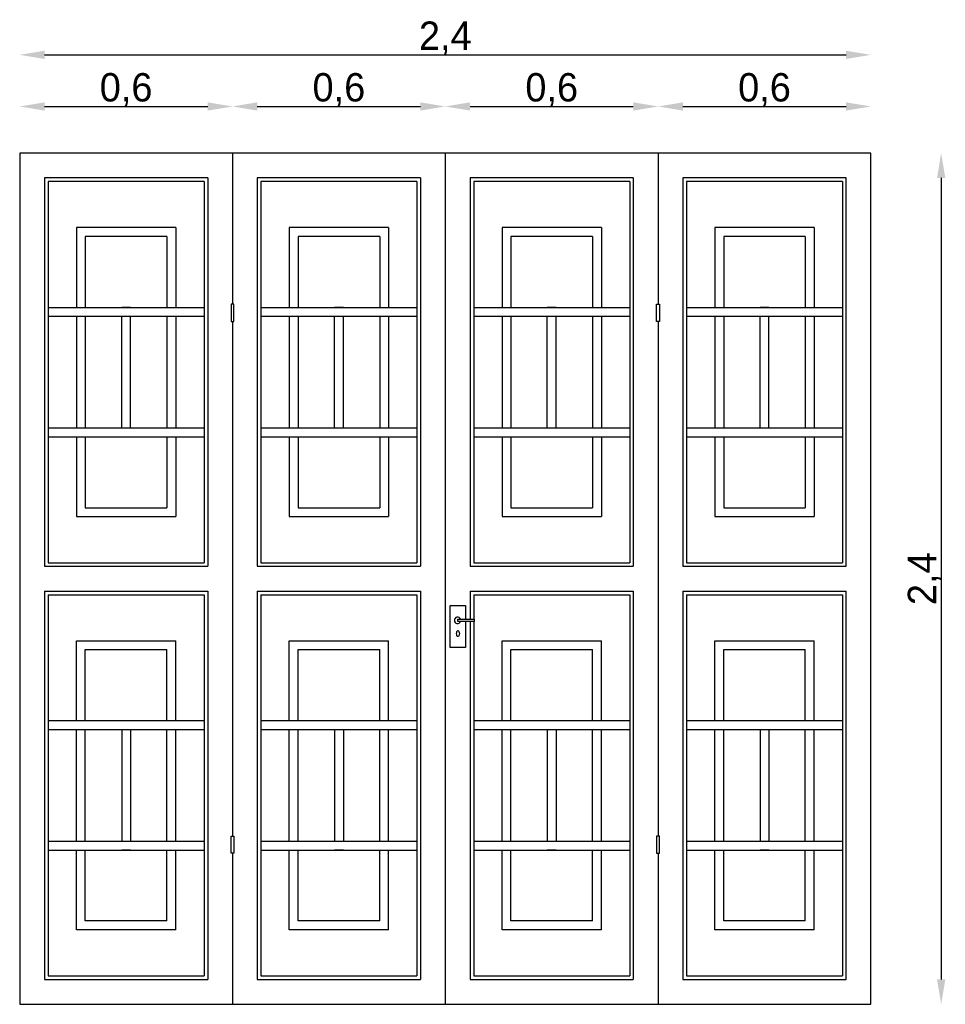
# Model space of a CAD drawing. Header units: millimetres. Extents: x 186.37 to 188.98, y 63.64 to 66.42.
import ezdxf

# ---------------------------------------------------------------- set-up
doc = ezdxf.new("R2010")
doc.units = ezdxf.units.MM
doc.dimstyles.new('ISO-25', dxfattribs={"dimtxt": 2.5, "dimasz": 2.5, "dimexe": 1.25, "dimexo": 0.625, "dimtad": 1, "dimtxsty": 'Standard', "dimcen": 2.5, "dimadec": 0, "dimazin": 0, "dimtfac": 1, "dimtmove": 0, "dimatfit": 3, "dimfxl": 0, "dimarcsym": 0})

# ---------------------------------------------------------------- blocks, each defined once
blk = doc.blocks.new('*D1')
at = {"color": 0, "lineweight": -2}
blk.add_line((186.4392, 66.1745), (186.8992, 66.1745), dxfattribs=at)
at = {"color": 0}
for points in [[(186.4392, 66.1862), (186.4392, 66.1629), (186.3692, 66.1745)], [(186.8992, 66.1862), (186.8992, 66.1629), (186.9692, 66.1745)]]:
    blk.add_solid(points, dxfattribs=at)
at = {"layer": 'Defpoints', "color": 0}
for p in [(186.9692, 66.1745), (186.3692, 66.0429), (186.9692, 66.0429)]:
    blk.add_point(p, dxfattribs=at)
at = {"color": 0, "insert": (186.6692, 66.2212), "char_height": 0.08, "attachment_point": 5}
blk.add_mtext('0,6', dxfattribs=at)
blk = doc.blocks.new('*D2')
at = {"color": 0}
blk.add_line((187.0392, 66.1745), (187.4992, 66.1745), dxfattribs=at)
for points in [[(187.0392, 66.1862), (187.0392, 66.1629), (186.9692, 66.1745)], [(187.4992, 66.1862), (187.4992, 66.1629), (187.5692, 66.1745)]]:
    blk.add_solid(points, dxfattribs=at)
at = {"layer": 'Defpoints', "color": 0}
for p in [(187.5692, 66.1745), (186.9692, 66.0429), (187.5692, 66.0429)]:
    blk.add_point(p, dxfattribs=at)
at = {"color": 0, "insert": (187.2692, 66.2212), "char_height": 0.08, "attachment_point": 5}
blk.add_mtext('0,6', dxfattribs=at)
blk = doc.blocks.new('*D3')
at = {"color": 0}
blk.add_line((187.6392, 66.1745), (188.0992, 66.1745), dxfattribs=at)
for points in [[(187.6392, 66.1862), (187.6392, 66.1629), (187.5692, 66.1745)], [(188.0992, 66.1862), (188.0992, 66.1629), (188.1692, 66.1745)]]:
    blk.add_solid(points, dxfattribs=at)
at = {"layer": 'Defpoints', "color": 0}
for p in [(188.1692, 66.1745), (187.5692, 66.0429), (188.1692, 66.0429)]:
    blk.add_point(p, dxfattribs=at)
at = {"color": 0, "insert": (187.8692, 66.2212), "char_height": 0.08, "attachment_point": 5}
blk.add_mtext('0,6', dxfattribs=at)
blk = doc.blocks.new('*D4')
at = {"color": 0}
blk.add_line((188.2392, 66.1745), (188.6992, 66.1745), dxfattribs=at)
for points in [[(188.2392, 66.1862), (188.2392, 66.1629), (188.1692, 66.1745)], [(188.6992, 66.1862), (188.6992, 66.1629), (188.7692, 66.1745)]]:
    blk.add_solid(points, dxfattribs=at)
at = {"layer": 'Defpoints', "color": 0}
for p in [(188.7692, 66.1745), (188.1692, 66.0429), (188.7692, 66.0429)]:
    blk.add_point(p, dxfattribs=at)
at = {"color": 0, "insert": (188.4692, 66.2212), "char_height": 0.08, "attachment_point": 5}
blk.add_mtext('0,6', dxfattribs=at)
blk = doc.blocks.new('*D5')
at = {"color": 0, "lineweight": -2}
blk.add_line((186.4392, 66.3201), (188.6992, 66.3201), dxfattribs=at)
at = {"color": 0}
for points in [[(186.4392, 66.3317), (186.4392, 66.3084), (186.3692, 66.3201)], [(188.6992, 66.3317), (188.6992, 66.3084), (188.7692, 66.3201)]]:
    blk.add_solid(points, dxfattribs=at)
at = {"layer": 'Defpoints', "color": 0}
for p in [(188.7692, 66.3201), (186.3692, 66.0429), (188.7692, 66.0429)]:
    blk.add_point(p, dxfattribs=at)
at = {"color": 0, "insert": (187.5692, 66.3667), "char_height": 0.08, "attachment_point": 5}
blk.add_mtext('2,4', dxfattribs=at)
blk = doc.blocks.new('*D6')
at = {"color": 0, "lineweight": -2}
blk.add_line((188.9673, 65.9729), (188.9673, 63.7129), dxfattribs=at)
at = {"color": 0}
for points in [[(188.9557, 65.9729), (188.979, 65.9729), (188.9673, 66.0429)], [(188.9557, 63.7129), (188.979, 63.7129), (188.9673, 63.6429)]]:
    blk.add_solid(points, dxfattribs=at)
at = {"layer": 'Defpoints', "color": 0}
for p in [(188.7692, 66.0429), (188.7692, 63.6429), (188.9673, 63.6429)]:
    blk.add_point(p, dxfattribs=at)
at = {"color": 0, "insert": (188.9207, 64.8429), "char_height": 0.08, "attachment_point": 5, "rotation": 90}
blk.add_mtext('2,4', dxfattribs=at)

msp = doc.modelspace()

# ---------------------------------------------------------------- linework, layer by layer
for p, q in [((188.7692, 66.0429), (186.3692, 66.0429)), ((186.3692, 66.0429), (186.3692, 63.6429)), ((186.9692, 66.0429), (186.9692, 65.6167)), ((186.9692, 66.0429), (186.9692, 65.6167)), ((187.5692, 66.0429), (187.5692, 63.6429)), ((188.1692, 66.0429), (188.1692, 65.6167)), ((188.7692, 63.6429), (188.7692, 66.0429)), ((186.4392, 65.9729), (186.4392, 64.8779)), ((186.8992, 65.9729), (186.4392, 65.9729)), ((186.8992, 65.9729), (186.8992, 64.8779)), ((187.0392, 65.9729), (187.0392, 64.8779)), ((187.4992, 65.9729), (187.0392, 65.9729)), ((187.4992, 65.9729), (187.4992, 64.8779)), ((187.6392, 65.9729), (187.6392, 64.8779)), ((188.0992, 65.9729), (187.6392, 65.9729)), ((188.0992, 65.9729), (188.0992, 64.8779)), ((188.6992, 65.9729), (188.2392, 65.9729)), ((188.2392, 65.9729), (188.2392, 64.8779)), ((188.6992, 64.8779), (188.6992, 65.9729)), ((186.8892, 65.9629), (186.4492, 65.9629)), ((186.4492, 65.9629), (186.4492, 64.8879)), ((186.8892, 65.9629), (186.8892, 64.8879)), ((187.4892, 65.9629), (187.0492, 65.9629)), ((187.0492, 65.9629), (187.0492, 64.8879)), ((187.4892, 65.9629), (187.4892, 64.8879)), ((187.6492, 65.9629), (187.6492, 64.8879)), ((188.0892, 65.9629), (187.6492, 65.9629)), ((188.0892, 65.9629), (188.0892, 64.8879)), ((188.6892, 65.9629), (188.2492, 65.9629)), ((188.2492, 65.9629), (188.2492, 64.8879)), ((188.6892, 65.9629), (188.6892, 64.8879)), ((186.5292, 65.8329), (186.5292, 65.6079)), ((186.8092, 65.8329), (186.5292, 65.8329)), ((186.8092, 65.8329), (186.8092, 65.6079)), ((187.4092, 65.8329), (187.1292, 65.8329)), ((187.1292, 65.8329), (187.1292, 65.6079)), ((187.4092, 65.8329), (187.4092, 65.6079)), ((188.0092, 65.8329), (187.7292, 65.8329)), ((187.7292, 65.8329), (187.7292, 65.6079)), ((188.0092, 65.8329), (188.0092, 65.6079)), ((188.3292, 65.8329), (188.3292, 65.6079)), ((188.6092, 65.8329), (188.3292, 65.8329)), ((188.6092, 65.8329), (188.6092, 65.6079)), ((186.5542, 65.8079), (186.5542, 65.6079)), ((186.7842, 65.8079), (186.5542, 65.8079)), ((186.7842, 65.8079), (186.7842, 65.6079)), ((187.3842, 65.8079), (187.1542, 65.8079)), ((187.1542, 65.8079), (187.1542, 65.6079)), ((187.3842, 65.8079), (187.3842, 65.6079)), ((187.7542, 65.8079), (187.7542, 65.6079)), ((187.9842, 65.8079), (187.7542, 65.8079)), ((187.9842, 65.8079), (187.9842, 65.6079)), ((188.3542, 65.8079), (188.3542, 65.6079)), ((188.5842, 65.8079), (188.3542, 65.8079)), ((188.5842, 65.8079), (188.5842, 65.6079)), ((186.4492, 65.6079), (186.8892, 65.6079)), ((186.6817, 65.6079), (186.6567, 65.6079)), ((187.0492, 65.6079), (187.4892, 65.6079)), ((187.2817, 65.6079), (187.2567, 65.6079)), ((187.6492, 65.6079), (188.0892, 65.6079)), ((187.8817, 65.6079), (187.8567, 65.6079)), ((188.2492, 65.6079), (188.6892, 65.6079)), ((188.4817, 65.6079), (188.4567, 65.6079)), ((186.4492, 65.5829), (186.8892, 65.5829)), ((186.5292, 65.5829), (186.5292, 65.2679)), ((186.5542, 65.5829), (186.5542, 65.2679)), ((186.6567, 65.2679), (186.6567, 65.5829)), ((186.6817, 65.2679), (186.6817, 65.5829)), ((186.7842, 65.5829), (186.7842, 65.2679)), ((186.8092, 65.5829), (186.8092, 65.2679)), ((187.0492, 65.5829), (187.4892, 65.5829)), ((187.1292, 65.5829), (187.1292, 65.2679)), ((187.1542, 65.5829), (187.1542, 65.2679)), ((187.2567, 65.2679), (187.2567, 65.5829)), ((187.2817, 65.2679), (187.2817, 65.5829)), ((187.3842, 65.5829), (187.3842, 65.2679)), ((187.4092, 65.5829), (187.4092, 65.2679)), ((187.6492, 65.5829), (188.0892, 65.5829)), ((187.7292, 65.5829), (187.7292, 65.2679)), ((187.7542, 65.5829), (187.7542, 65.2679)), ((187.8567, 65.2679), (187.8567, 65.5829)), ((187.8817, 65.2679), (187.8817, 65.5829)), ((187.9842, 65.5829), (187.9842, 65.2679)), ((188.0092, 65.5829), (188.0092, 65.2679)), ((188.2492, 65.5829), (188.6892, 65.5829)), ((188.3292, 65.5829), (188.3292, 65.2679)), ((188.3542, 65.5829), (188.3542, 65.2679)), ((188.4567, 65.2679), (188.4567, 65.5829)), ((188.4817, 65.2679), (188.4817, 65.5829)), ((188.5842, 65.5829), (188.5842, 65.2679)), ((188.6092, 65.5829), (188.6092, 65.2679)), ((186.9692, 65.5685), (186.9692, 64.1172)), ((186.9692, 65.5685), (186.9692, 64.1172)), ((188.1692, 65.5685), (188.1692, 64.1172)), ((186.4492, 65.2679), (186.8892, 65.2679)), ((187.0492, 65.2679), (187.4892, 65.2679)), ((187.6492, 65.2679), (188.0892, 65.2679)), ((188.2492, 65.2679), (188.6892, 65.2679)), ((186.4492, 65.2429), (186.8892, 65.2429)), ((186.5292, 65.2429), (186.5292, 65.0179)), ((186.5542, 65.2429), (186.5542, 65.0429)), ((186.6567, 65.2429), (186.6817, 65.2429)), ((186.7842, 65.2429), (186.7842, 65.0429)), ((186.8092, 65.2429), (186.8092, 65.0179)), ((187.0492, 65.2429), (187.4892, 65.2429)), ((187.1292, 65.2429), (187.1292, 65.0179)), ((187.1542, 65.2429), (187.1542, 65.0429)), ((187.2567, 65.2429), (187.2817, 65.2429)), ((187.3842, 65.2429), (187.3842, 65.0429)), ((187.4092, 65.2429), (187.4092, 65.0179)), ((187.6492, 65.2429), (188.0892, 65.2429)), ((187.7292, 65.2429), (187.7292, 65.0179)), ((187.7542, 65.2429), (187.7542, 65.0429)), ((187.8567, 65.2429), (187.8817, 65.2429)), ((187.9842, 65.2429), (187.9842, 65.0429)), ((188.0092, 65.2429), (188.0092, 65.0179)), ((188.2492, 65.2429), (188.6892, 65.2429)), ((188.3292, 65.2429), (188.3292, 65.0179)), ((188.3542, 65.2429), (188.3542, 65.0429)), ((188.4567, 65.2429), (188.4817, 65.2429)), ((188.5842, 65.2429), (188.5842, 65.0429)), ((188.6092, 65.2429), (188.6092, 65.0179)), ((186.5542, 65.0429), (186.7842, 65.0429)), ((187.1542, 65.0429), (187.3842, 65.0429)), ((187.7542, 65.0429), (187.9842, 65.0429)), ((188.3542, 65.0429), (188.5842, 65.0429)), ((186.5292, 65.0179), (186.8092, 65.0179)), ((187.1292, 65.0179), (187.4092, 65.0179)), ((187.7292, 65.0179), (188.0092, 65.0179)), ((188.3292, 65.0179), (188.6092, 65.0179)), ((186.4492, 64.8879), (186.8892, 64.8879)), ((187.0492, 64.8879), (187.4892, 64.8879)), ((187.6492, 64.8879), (188.0892, 64.8879)), ((188.2492, 64.8879), (188.6892, 64.8879)), ((186.4392, 64.8779), (186.8992, 64.8779)), ((187.0392, 64.8779), (187.4992, 64.8779)), ((187.6392, 64.8779), (188.0992, 64.8779)), ((188.2392, 64.8779), (188.6992, 64.8779)), ((186.4392, 64.8079), (186.8992, 64.8079)), ((186.4392, 64.8079), (186.4392, 63.7129)), ((186.8992, 64.8079), (186.8992, 63.7129)), ((187.0392, 64.8079), (187.4992, 64.8079)), ((187.0392, 64.8079), (187.0392, 63.7129)), ((187.4992, 64.8079), (187.4992, 63.7129)), ((187.6392, 64.8079), (188.0992, 64.8079)), ((187.6392, 64.8079), (187.6392, 64.7287)), ((188.0992, 64.8079), (188.0992, 63.7129)), ((188.2392, 64.8079), (188.6992, 64.8079)), ((188.2392, 64.8079), (188.2392, 63.7129)), ((188.6992, 63.7129), (188.6992, 64.8079)), ((186.4492, 64.7979), (186.8892, 64.7979)), ((186.4492, 64.7979), (186.4492, 63.7229)), ((186.8892, 64.7979), (186.8892, 63.7229)), ((187.0492, 64.7979), (187.0492, 63.7229)), ((187.0492, 64.7979), (187.4892, 64.7979)), ((187.4892, 64.7979), (187.4892, 63.7229)), ((187.6492, 64.7979), (188.0892, 64.7979)), ((187.6492, 64.7979), (187.6492, 64.7287)), ((188.0892, 64.7979), (188.0892, 63.7229)), ((188.2492, 64.7979), (188.6892, 64.7979)), ((188.2492, 64.7979), (188.2492, 63.7229)), ((188.6892, 64.7979), (188.6892, 63.7229)), ((187.5826, 64.7677), (187.6261, 64.7677)), ((187.5826, 64.6485), (187.5826, 64.7677)), ((187.6261, 64.7677), (187.6261, 64.7287)), ((187.6261, 64.722), (187.6261, 64.6485)), ((187.6392, 64.722), (187.6392, 63.7129)), ((187.6492, 64.722), (187.6492, 63.7229)), ((186.5292, 64.6679), (186.8092, 64.6679)), ((186.5292, 64.4429), (186.5292, 64.6679)), ((186.8092, 64.4429), (186.8092, 64.6679)), ((187.1292, 64.4429), (187.1292, 64.6679)), ((187.1292, 64.6679), (187.4092, 64.6679)), ((187.4092, 64.4429), (187.4092, 64.6679)), ((187.7292, 64.4429), (187.7292, 64.6679)), ((187.7292, 64.6679), (188.0092, 64.6679)), ((188.0092, 64.4429), (188.0092, 64.6679)), ((188.3292, 64.6679), (188.6092, 64.6679)), ((188.3292, 64.4429), (188.3292, 64.6679)), ((188.6092, 64.4429), (188.6092, 64.6679)), ((186.5542, 64.6429), (186.7842, 64.6429)), ((186.5542, 64.4429), (186.5542, 64.6429)), ((186.7842, 64.4429), (186.7842, 64.6429)), ((187.1542, 64.4429), (187.1542, 64.6429)), ((187.1542, 64.6429), (187.3842, 64.6429)), ((187.3842, 64.4429), (187.3842, 64.6429)), ((187.6261, 64.6485), (187.5826, 64.6485)), ((187.7542, 64.4429), (187.7542, 64.6429)), ((187.7542, 64.6429), (187.9842, 64.6429)), ((187.9842, 64.4429), (187.9842, 64.6429)), ((188.3542, 64.6429), (188.5842, 64.6429)), ((188.3542, 64.4429), (188.3542, 64.6429)), ((188.5842, 64.4429), (188.5842, 64.6429)), ((186.4492, 64.4429), (186.8892, 64.4429)), ((186.6567, 64.4429), (186.6817, 64.4429)), ((187.0492, 64.4429), (187.4892, 64.4429)), ((187.2567, 64.4429), (187.2817, 64.4429)), ((187.6492, 64.4429), (188.0892, 64.4429)), ((187.8567, 64.4429), (187.8817, 64.4429)), ((188.2492, 64.4429), (188.6892, 64.4429)), ((188.4567, 64.4429), (188.4817, 64.4429)), ((186.4492, 64.4179), (186.8892, 64.4179)), ((186.5292, 64.1029), (186.5292, 64.4179)), ((186.5542, 64.1029), (186.5542, 64.4179)), ((186.6567, 64.4179), (186.6567, 64.1029)), ((186.6817, 64.4179), (186.6817, 64.1029)), ((186.7842, 64.1029), (186.7842, 64.4179)), ((186.8092, 64.1029), (186.8092, 64.4179)), ((187.0492, 64.4179), (187.4892, 64.4179)), ((187.1292, 64.1029), (187.1292, 64.4179)), ((187.1542, 64.1029), (187.1542, 64.4179)), ((187.2567, 64.4179), (187.2567, 64.1029)), ((187.2817, 64.4179), (187.2817, 64.1029)), ((187.3842, 64.1029), (187.3842, 64.4179)), ((187.4092, 64.1029), (187.4092, 64.4179)), ((187.6492, 64.4179), (188.0892, 64.4179)), ((187.7292, 64.1029), (187.7292, 64.4179)), ((187.7542, 64.1029), (187.7542, 64.4179)), ((187.8567, 64.4179), (187.8567, 64.1029)), ((187.8817, 64.4179), (187.8817, 64.1029)), ((187.9842, 64.1029), (187.9842, 64.4179)), ((188.0092, 64.1029), (188.0092, 64.4179)), ((188.2492, 64.4179), (188.6892, 64.4179)), ((188.3292, 64.1029), (188.3292, 64.4179)), ((188.3542, 64.1029), (188.3542, 64.4179)), ((188.4567, 64.4179), (188.4567, 64.1029)), ((188.4817, 64.4179), (188.4817, 64.1029)), ((188.5842, 64.1029), (188.5842, 64.4179)), ((188.6092, 64.1029), (188.6092, 64.4179)), ((186.4492, 64.1029), (186.8892, 64.1029)), ((187.0492, 64.1029), (187.4892, 64.1029)), ((187.6492, 64.1029), (188.0892, 64.1029)), ((188.2492, 64.1029), (188.6892, 64.1029)), ((186.4492, 64.0779), (186.8892, 64.0779)), ((186.5292, 63.8529), (186.5292, 64.0779)), ((186.5542, 63.8779), (186.5542, 64.0779)), ((186.6817, 64.0779), (186.6567, 64.0779)), ((186.7842, 63.8779), (186.7842, 64.0779)), ((186.8092, 63.8529), (186.8092, 64.0779)), ((186.9692, 64.069), (186.9692, 63.6429)), ((186.9692, 64.069), (186.9692, 63.6429)), ((187.0492, 64.0779), (187.4892, 64.0779)), ((187.1292, 63.8529), (187.1292, 64.0779)), ((187.1542, 63.8779), (187.1542, 64.0779)), ((187.2817, 64.0779), (187.2567, 64.0779)), ((187.3842, 63.8779), (187.3842, 64.0779)), ((187.4092, 63.8529), (187.4092, 64.0779)), ((187.6492, 64.0779), (188.0892, 64.0779)), ((187.7292, 63.8529), (187.7292, 64.0779)), ((187.7542, 63.8779), (187.7542, 64.0779)), ((187.8817, 64.0779), (187.8567, 64.0779)), ((187.9842, 63.8779), (187.9842, 64.0779)), ((188.0092, 63.8529), (188.0092, 64.0779)), ((188.1692, 64.069), (188.1692, 63.6429)), ((188.2492, 64.0779), (188.6892, 64.0779)), ((188.3292, 63.8529), (188.3292, 64.0779)), ((188.3542, 63.8779), (188.3542, 64.0779)), ((188.4817, 64.0779), (188.4567, 64.0779)), ((188.5842, 63.8779), (188.5842, 64.0779)), ((188.6092, 63.8529), (188.6092, 64.0779)), ((186.7842, 63.8779), (186.5542, 63.8779)), ((187.3842, 63.8779), (187.1542, 63.8779)), ((187.9842, 63.8779), (187.7542, 63.8779)), ((188.5842, 63.8779), (188.3542, 63.8779)), ((186.8092, 63.8529), (186.5292, 63.8529)), ((187.4092, 63.8529), (187.1292, 63.8529)), ((188.0092, 63.8529), (187.7292, 63.8529)), ((188.6092, 63.8529), (188.3292, 63.8529)), ((186.4492, 63.7229), (186.8892, 63.7229)), ((187.0492, 63.7229), (187.4892, 63.7229)), ((187.6492, 63.7229), (188.0892, 63.7229)), ((188.2492, 63.7229), (188.6892, 63.7229)), ((186.4392, 63.7129), (186.8992, 63.7129)), ((187.0392, 63.7129), (187.4992, 63.7129)), ((187.6392, 63.7129), (188.0992, 63.7129)), ((188.2392, 63.7129), (188.6992, 63.7129)), ((186.3692, 63.6429), (188.7692, 63.6429))]:
    msp.add_line(p, q)
for points in [[(186.9732, 65.6167), (186.9654, 65.6167), (186.9654, 65.5685), (186.9732, 65.5685)], [(188.1651, 65.6167), (188.173, 65.6167), (188.173, 65.5685), (188.1651, 65.5685)], [(187.6049, 64.7287), (187.6506, 64.7287), (187.6506, 64.722), (187.6049, 64.722)], [(186.9732, 64.069), (186.9654, 64.069), (186.9654, 64.1172), (186.9732, 64.1172)], [(188.1651, 64.069), (188.173, 64.069), (188.173, 64.1172), (188.1651, 64.1172)]]:
    msp.add_lwpolyline(points, close=True)
msp.add_arc((187.6038, 64.7254), 0.00898, 21.8473, 338.1527)
msp.add_ellipse((187.6049, 64.6881), major_axis=(0, 0.00835), ratio=0.466678)

# ---------------------------------------------------------------- dimensions: what is measured, and where the dimension line sits
for base, p1, p2, override, picture, middle in [((188.7692, 66.3201), (186.3692, 66.0429), (188.7692, 66.0429), {"dimtxt": 0.08, "dimasz": 0.07, "dimgap": 0, "dimse1": 1, "dimse2": 1}, '*D5', (187.5692, 66.3667)), ((186.9692, 66.1745), (186.3692, 66.0429), (186.9692, 66.0429), {"dimtxt": 0.08, "dimasz": 0.07, "dimgap": 0, "dimse1": 1, "dimse2": 1}, '*D1', (186.6692, 66.2212)), ((187.5692, 66.1745), (186.9692, 66.0429), (187.5692, 66.0429), {"dimtxt": 0.08, "dimasz": 0.07, "dimgap": 0, "dimse1": 1, "dimse2": 1, "dimtmove": 1}, '*D2', (187.2692, 66.2212)), ((188.1692, 66.1745), (187.5692, 66.0429), (188.1692, 66.0429), {"dimtxt": 0.08, "dimasz": 0.07, "dimgap": 0, "dimse1": 1, "dimse2": 1, "dimtmove": 1}, '*D3', (187.8692, 66.2212)), ((188.7692, 66.1745), (188.1692, 66.0429), (188.7692, 66.0429), {"dimtxt": 0.08, "dimasz": 0.07, "dimgap": 0, "dimse1": 1, "dimse2": 1, "dimtmove": 1}, '*D4', (188.4692, 66.2212))]:
    dim = msp.add_linear_dim(base=base, p1=p1, p2=p2, dimstyle='ISO-25', override=override)
    dim.commit()
    dim.dimension.update_dxf_attribs({"geometry": picture, "text_midpoint": middle})
dim = msp.add_linear_dim(base=(188.9673, 63.6429), p1=(188.7692, 66.0429), p2=(188.7692, 63.6429), angle=90, dimstyle='ISO-25', override={"dimtxt": 0.08, "dimasz": 0.07, "dimgap": 0, "dimse1": 1, "dimse2": 1})
dim.commit()
dim.dimension.update_dxf_attribs({"geometry": '*D6', "text_midpoint": (188.9207, 64.8429)})

doc.saveas('drawing.dxf')
